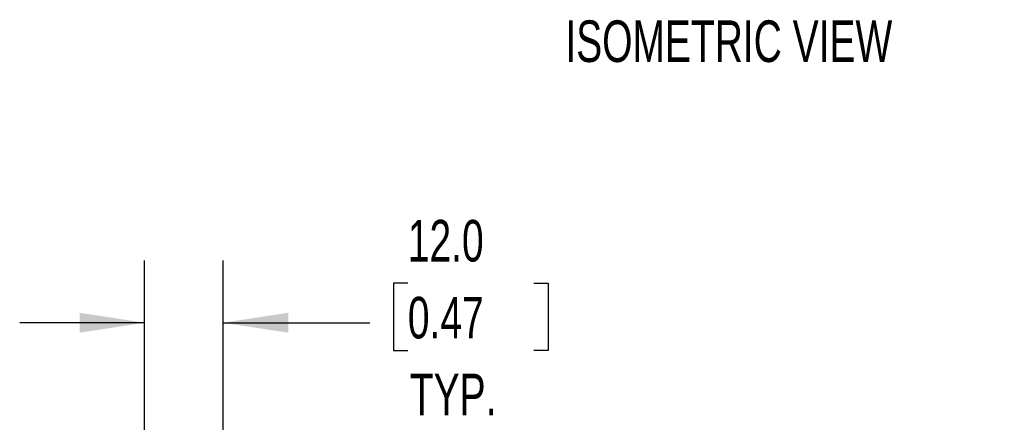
# Model space of a CAD drawing. Header units: millimetres. Extents: x 32 to 1365, y 32 to 1048.
# Tile 5 of 10: x 859 to 1109, y 666 to 769. Entities that reach past the tile are written whole.
import ezdxf

# ---------------------------------------------------------------- set-up
doc = ezdxf.new("R2010")
doc.units = ezdxf.units.MM
doc.header["$LTSCALE"] = 5
doc.layers.add('DIMENSIONS', color=140, linetype='Continuous', lineweight=25)
doc.styles.add('SLDTEXTSTYLE0', font='TXT', dxfattribs={"width": 0.7})
doc.dimstyles.new('SLDDIMSTYLE4', dxfattribs={"dimtxt": 10.790039, "dimasz": 16.51, "dimexe": 0, "dimexo": 0.0625, "dimgap": 2.69751, "dimtad": 0, "dimtih": 1, "dimtoh": 1, "dimlfac": 0.6, "dimrnd": 1e-09, "dimzin": 4, "dimdsep": 46, "dimtxsty": 'SLDTEXTSTYLE0', "dimsah": 1, "dimcen": 0.09, "dimadec": 0, "dimazin": 1, "dimtfac": 1, "dimtmove": 0, "dimatfit": 0, "dimfxl": 0, "dimfrac": 2, "dimtolj": 1, "dimtzin": 12, "dimarcsym": 0})

# ---------------------------------------------------------------- blocks, each defined once
blk = doc.blocks.new('_D_7')
at = {"layer": 'DIMENSIONS'}
for p, q in [((890.51, 538.36), (890.51, 707.45)), ((910.51, 523.46), (910.51, 707.45)), ((957.44, 701.67), (953.81, 701.67)), ((953.81, 701.67), (953.81, 684.52)), ((989.5, 701.67), (993.12, 701.67)), ((993.12, 701.67), (993.12, 684.52)), ((890.51, 691.57), (858.76, 691.57)), ((910.51, 691.57), (947.77, 691.57)), ((953.81, 684.52), (957.44, 684.52)), ((993.12, 684.52), (989.5, 684.52))]:
    blk.add_line(p, q, dxfattribs=at)
for points in [[(890.51, 691.57), (874, 694.11), (874, 689.03)], [(910.51, 691.57), (927.02, 689.03), (927.02, 694.11)]]:
    blk.add_solid(points, dxfattribs=at)
at = {"layer": 'DIMENSIONS', "char_height": 10.583, "attachment_point": 1, "style": 'SLDTEXTSTYLE0'}
for s, insert in [('12.0', (957.44, 717.73)), ('0.47', (957.44, 698.16)), ('TYP.', (957.95, 678.6))]:
    blk.add_mtext(s, dxfattribs=dict(at, insert=insert))

msp = doc.modelspace()

# ---------------------------------------------------------------- texts
at = {"layer": 'DIMENSIONS', "insert": (997.493, 768.513), "char_height": 10.58333, "attachment_point": 1, "style": 'SLDTEXTSTYLE0'}
msp.add_mtext('ISOMETRIC VIEW', dxfattribs=at)

# ---------------------------------------------------------------- dimensions: what is measured, and where the dimension line sits
at = {"layer": 'DIMENSIONS'}
dim = msp.add_linear_dim(base=(910.506, 691.574), p1=(890.506, 532.013), p2=(910.506, 517.113), angle=0, text='<>\\PTYP.', dimstyle='SLDDIMSTYLE4', dxfattribs=at)
dim.commit()
dim.dimension.update_dxf_attribs({"geometry": '_D_7', "text_midpoint": (973.467, 691.574), "dimtype": 160})

doc.saveas('drawing.dxf')
